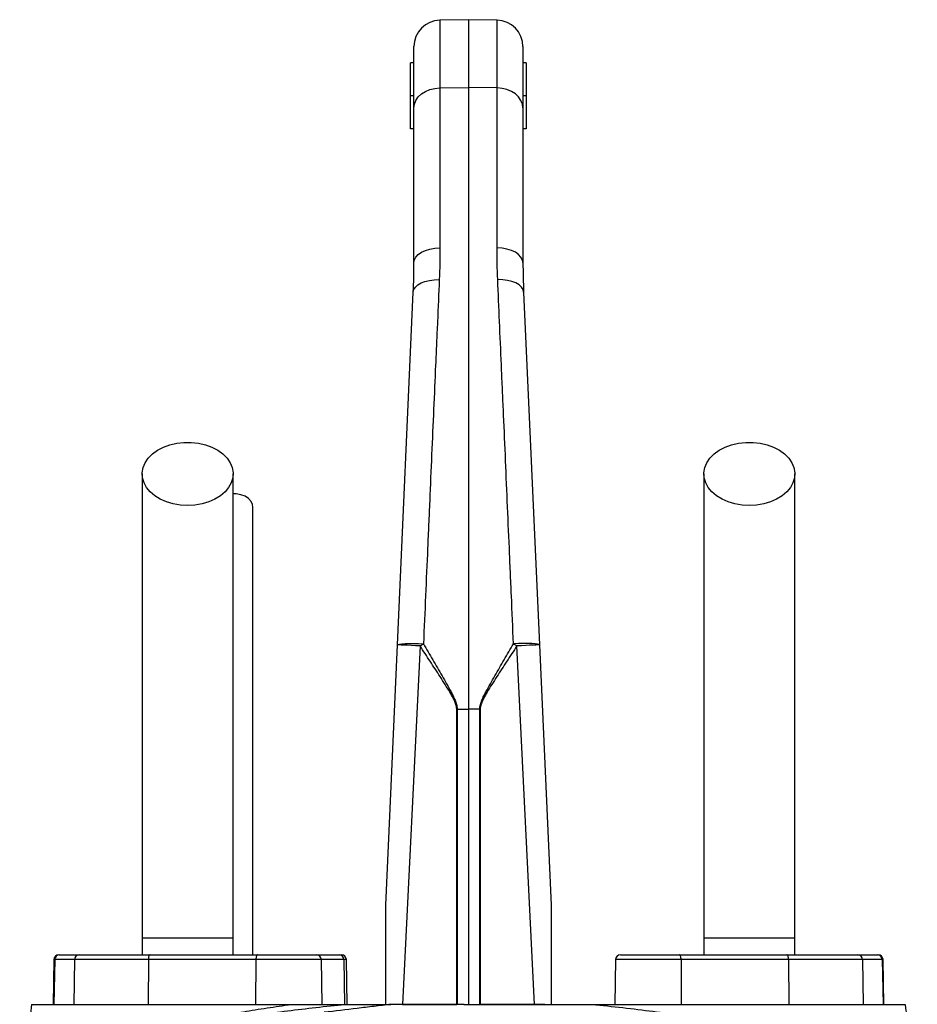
# Model space of a CAD drawing. Header units: millimetres. Extents: x 3838 to 8403, y 897 to 11532.
# Tile 5 of 5: x 5442 to 6800, y 10042 to 11532. Entities that reach past the tile are written whole.
import ezdxf

# ---------------------------------------------------------------- set-up
doc = ezdxf.new("R2010")
doc.units = ezdxf.units.MM
doc.header["$LTSCALE"] = 5

msp = doc.modelspace()

# ---------------------------------------------------------------- linework, layer by layer
at = {"color": 7, "linetype": 'Continuous', "lineweight": 25}
for p, q in [((6120.9, 11531.6), (6077.7, 11530.9)), ((6164.1, 11530.9), (6120.9, 11531.6)), ((6120.9, 11531.6), (6120.9, 11428.9)), ((6038.4, 11398.2), (6038.4, 11490.9)), ((6203.4, 11490.9), (6203.4, 11398.2)), ((6038.4, 11466.6), (6033.4, 11466.6)), ((6033.4, 11416.6), (6033.4, 11466.6)), ((6208.4, 11466.6), (6203.4, 11466.6)), ((6208.4, 11466.6), (6208.4, 11416.6)), ((6077.7, 11428.3), (6120.9, 11428.9)), ((6077.7, 11428.3), (6077.7, 11186.3)), ((6120.9, 11428.9), (6120.9, 10488.4)), ((6164.1, 11428.3), (6120.9, 11428.9)), ((6164.1, 11186.3), (6164.1, 11428.3)), ((6038.4, 11416.6), (6033.4, 11416.6)), ((6033.4, 11366.6), (6033.4, 11416.6)), ((6208.4, 11416.6), (6203.4, 11416.6)), ((6208.4, 11416.6), (6208.4, 11366.6)), ((6038.4, 11164), (6038.4, 11398.2)), ((6203.4, 11398.2), (6203.4, 11164)), ((6038.4, 11366.6), (6033.4, 11366.6)), ((6208.4, 11366.6), (6203.4, 11366.6)), ((6013.6, 10585.7), (6037.4, 11119.3)), ((6204.4, 11119.3), (6228.3, 10585.7)), ((5995.9, 10191.6), (6013.6, 10585.7)), ((6047.7, 10583.9), (6021.3, 10041.6)), ((6220.6, 10041.6), (6194.2, 10583.9)), ((6228.3, 10585.7), (6245.9, 10191.6)), ((6103.1, 10488.4), (6103.8, 10488.4)), ((6103.1, 10041.6), (6103.1, 10488.4)), ((6103.8, 10488.4), (6120.9, 10488.4)), ((6103.8, 10488.4), (6103.8, 10041.6)), ((6138, 10488.4), (6120.9, 10488.4)), ((6120.9, 10488.4), (6120.9, 10041.6)), ((6138, 10041.6), (6138, 10488.4)), ((6138.7, 10488.4), (6138.7, 10041.6)), ((5627.2, 10141.6), (5627.2, 10116.6)), ((5764.7, 10141.6), (5627.2, 10141.6)), ((5764.7, 10116.6), (5764.7, 10141.6)), ((6477.2, 10141.6), (6477.2, 10116.6)), ((6614.7, 10141.6), (6477.2, 10141.6)), ((6614.7, 10116.6), (6614.7, 10141.6)), ((5493.5, 10109.3), (5492.4, 10041.6)), ((5494.7, 10109.3), (5493.5, 10041.6)), ((5524.7, 10109.3), (5494.7, 10109.3)), ((5501, 10116.6), (5502.1, 10116.6)), ((5502.1, 10116.6), (5532.1, 10116.6)), ((5524.7, 10109.3), (5523.6, 10041.6)), ((5636.5, 10109.3), (5524.7, 10109.3)), ((5532.1, 10116.6), (5639, 10116.6)), ((5636.5, 10109.3), (5636.1, 10041.6)), ((5799.2, 10109.3), (5636.5, 10109.3)), ((5639, 10116.6), (5801.8, 10116.6)), ((5799.2, 10109.3), (5798.8, 10041.6)), ((5801.8, 10116.6), (5890.8, 10116.6)), ((5890.8, 10116.6), (5925.2, 10116.6)), ((5899.5, 10041.6), (5898.3, 10109.3)), ((5925.2, 10116.6), (5928.7, 10116.6)), ((5932.3, 10109.3), (5933.5, 10041.6)), ((5937.3, 10041.6), (5936.2, 10109.3)), ((6343.5, 10109.3), (6342.4, 10041.6)), ((6351, 10116.6), (6440, 10116.6)), ((6440, 10116.6), (6602.8, 10116.6)), ((6442.6, 10109.3), (6443, 10041.6)), ((6605.4, 10109.3), (6442.6, 10109.3)), ((6602.8, 10116.6), (6709.7, 10116.6)), ((6605.4, 10109.3), (6605.8, 10041.6)), ((6717.1, 10109.3), (6605.4, 10109.3)), ((6709.7, 10116.6), (6739.8, 10116.6)), ((6717.1, 10109.3), (6718.3, 10041.6)), ((6747.2, 10109.3), (6717.1, 10109.3)), ((6739.8, 10116.6), (6740.8, 10116.6)), ((6747.2, 10109.3), (6748.3, 10041.6)), ((6749.5, 10041.6), (6748.3, 10109.3)), ((6021.3, 10041.6), (6103.1, 10041.6)), ((6103.8, 10041.6), (6103.1, 10041.6)), ((6113.7, 10041.6), (6115.4, 10041.6)), ((6114.5, 10041.6), (6119.2, 10041.6)), ((6118.3, 10041.6), (6120.1, 10041.6)), ((6119.2, 10041.6), (6120.9, 10041.6)), ((6120.9, 10041.6), (6125.6, 10041.6)), ((6125.6, 10041.6), (6126.8, 10041.6)), ((6138.7, 10041.6), (6138, 10041.6)), ((6220.6, 10041.6), (6138.7, 10041.6)), ((6238.2, 10041.6), (6238.5, 10041.6)), ((6388.9, 10041.6), (6388.9, 10041.6))]:
    msp.add_line(p, q, dxfattribs=at)
at = {"color": 8, "linetype": 'Continuous', "lineweight": 25}
for p, q in [((6077.7, 11530.9), (6077.7, 11428.3)), ((6164.1, 11428.3), (6164.1, 11530.9)), ((5494.7, 10109.3), (5493.5, 10109.3)), ((5898.3, 10109.3), (5799.2, 10109.3)), ((5932.3, 10109.3), (5898.3, 10109.3)), ((5936.2, 10109.3), (5932.3, 10109.3)), ((6442.6, 10109.3), (6343.5, 10109.3)), ((6748.3, 10109.3), (6747.2, 10109.3))]:
    msp.add_line(p, q, dxfattribs=at)
at = {"color": 7, "linetype": 'Continuous', "lineweight": 25, "flags": 128}
for points in [[(6038.4, 11398.2), (6039.2, 11404), (6041.4, 11409.6), (6045, 11414.8), (6049.9, 11419.3), (6055.8, 11423.1), (6062.6, 11425.9), (6070, 11427.7), (6077.7, 11428.3)], [(6203.4, 11398.2), (6202.7, 11404), (6200.4, 11409.6), (6196.8, 11414.8), (6192, 11419.3), (6186, 11423.1), (6179.2, 11425.9), (6171.8, 11427.7), (6164.1, 11428.3)], [(6038.4, 11164), (6039.2, 11168.3), (6041.4, 11172.5), (6045, 11176.3), (6049.9, 11179.7), (6055.8, 11182.4), (6062.6, 11184.5), (6070, 11185.9), (6077.7, 11186.3)], [(6203.4, 11164), (6202.7, 11168.3), (6200.4, 11172.5), (6196.8, 11176.3), (6192, 11179.7), (6186, 11182.4), (6179.2, 11184.5), (6171.8, 11185.9), (6164.1, 11186.3)], [(6037.4, 11119.3), (6038.3, 11123.2), (6040.7, 11126.9), (6044.3, 11130.3), (6049.2, 11133.2), (6055.1, 11135.5), (6061.8, 11137.2), (6069.1, 11138.1), (6076.7, 11138.3)], [(6204.4, 11119.3), (6203.5, 11123.2), (6201.2, 11126.9), (6197.5, 11130.3), (6192.6, 11133.2), (6186.7, 11135.5), (6180, 11137.2), (6172.7, 11138.1), (6165.2, 11138.3)], [(5695.9, 10796.4), (5684.9, 10797), (5674.2, 10798.8), (5664, 10801.8), (5654.6, 10806), (5646.3, 10811.1), (5639.3, 10817), (5633.8, 10823.7), (5629.9, 10830.9), (5627.7, 10838.4), (5627.2, 10846.1), (5628.6, 10853.8), (5631.6, 10861.2), (5636.4, 10868.1), (5642.7, 10874.5), (5650.3, 10880), (5659.2, 10884.7), (5669, 10888.2), (5679.5, 10890.7), (5690.4, 10891.9), (5701.5, 10891.9), (5712.4, 10890.7), (5722.9, 10888.2), (5732.7, 10884.7), (5741.5, 10880), (5749.2, 10874.5), (5755.5, 10868.1), (5760.2, 10861.2), (5763.3, 10853.8), (5764.6, 10846.1), (5764.2, 10838.4), (5762, 10830.9), (5758, 10823.7), (5752.5, 10817), (5745.5, 10811.1), (5737.2, 10806), (5727.9, 10801.8), (5717.7, 10798.8), (5707, 10797), (5695.9, 10796.4)], [(6545.9, 10796.4), (6534.9, 10797), (6524.2, 10798.8), (6514, 10801.8), (6504.6, 10806), (6496.3, 10811.1), (6489.3, 10817), (6483.8, 10823.7), (6479.9, 10830.9), (6477.7, 10838.4), (6477.2, 10846.1), (6478.6, 10853.8), (6481.6, 10861.2), (6486.4, 10868.1), (6492.7, 10874.5), (6500.3, 10880), (6509.2, 10884.7), (6519, 10888.2), (6529.5, 10890.7), (6540.4, 10891.9), (6551.5, 10891.9), (6562.4, 10890.7), (6572.9, 10888.2), (6582.7, 10884.7), (6591.5, 10880), (6599.2, 10874.5), (6605.5, 10868.1), (6610.2, 10861.2), (6613.3, 10853.8), (6614.6, 10846.1), (6614.2, 10838.4), (6612, 10830.9), (6608, 10823.7), (6602.5, 10817), (6595.5, 10811.1), (6587.2, 10806), (6577.9, 10801.8), (6567.7, 10798.8), (6557, 10797), (6545.9, 10796.4)], [(5794.7, 10794.2), (5794.2, 10798), (5791.9, 10802.7), (5788.1, 10807), (5782.8, 10810.4), (5776.5, 10812.8), (5769.5, 10814.1), (5764.7, 10814.2)], [(6013.6, 10585.7), (6014.3, 10586.3), (6016.6, 10586.8), (6020.2, 10587.1), (6025.1, 10587.4), (6031, 10587.5), (6037.8, 10587.5), (6045.1, 10587.4), (6052.8, 10587.1)], [(6047.7, 10583.9), (6040.7, 10584.3), (6034.2, 10584.6), (6028.3, 10584.9), (6023.3, 10585.1), (6019.1, 10585.3), (6016.1, 10585.5), (6014.2, 10585.6), (6013.6, 10585.7)], [(6047.7, 10583.9), (6048.3, 10584.3), (6048.9, 10584.7), (6049.6, 10585.1), (6050.2, 10585.5), (6050.9, 10585.9), (6051.5, 10586.3), (6052.2, 10586.7), (6052.8, 10587.1)], [(6228.3, 10585.7), (6227.5, 10586.3), (6225.3, 10586.8), (6221.7, 10587.1), (6216.8, 10587.4), (6210.9, 10587.5), (6204.1, 10587.5), (6196.7, 10587.4), (6189, 10587.1)], [(6194.2, 10583.9), (6193.6, 10584.3), (6192.9, 10584.7), (6192.3, 10585.1), (6191.6, 10585.5), (6191, 10585.9), (6190.3, 10586.3), (6189.7, 10586.7), (6189, 10587.1)], [(6228.3, 10585.7), (6227.7, 10585.6), (6225.8, 10585.5), (6222.7, 10585.3), (6218.6, 10585.1), (6213.5, 10584.9), (6207.6, 10584.6), (6201.1, 10584.3), (6194.2, 10583.9)], [(5639, 10116.6), (5638.5, 10116.5), (5638.1, 10116.1), (5637.6, 10115.4), (5637.2, 10114.5), (5636.9, 10113.4), (5636.7, 10112.1), (5636.5, 10110.7), (5636.5, 10109.3)], [(5801.8, 10116.6), (5801.3, 10116.5), (5800.8, 10116.1), (5800.4, 10115.4), (5800, 10114.5), (5799.7, 10113.4), (5799.4, 10112.1), (5799.3, 10110.7), (5799.2, 10109.3)], [(6442.6, 10109.3), (6442.6, 10110.7), (6442.4, 10112.1), (6442.2, 10113.4), (6441.8, 10114.5), (6441.5, 10115.4), (6441, 10116.1), (6440.5, 10116.5), (6440, 10116.6)], [(6605.4, 10109.3), (6605.3, 10110.7), (6605.2, 10112.1), (6604.9, 10113.4), (6604.6, 10114.5), (6604.2, 10115.4), (6603.8, 10116.1), (6603.3, 10116.5), (6602.8, 10116.6)]]:
    msp.add_lwpolyline(points, dxfattribs=at)
at = {"color": 7, "linetype": 'Continuous', "lineweight": 25}
for centre, radius, start, end in [((6078.4, 11490.9), 40, 91, 180), ((6163.4, 11490.9), 40, 0, 89), ((5501, 10109.1), 7.5, 90, 179), ((5502.1, 10109.2), 7.44, 90.4317, 179.4454), ((5532.2, 10109.2), 7.44, 90.4317, 179.4454), ((5890.8, 10109.1), 7.5, 1, 90), ((5925, 10109.3), 7.31, 359.4868, 88.477), ((5928.7, 10109.1), 7.5, 1, 90), ((6351, 10109.1), 7.5, 90, 179), ((6709.7, 10109.2), 7.44, 0.5546, 89.5683), ((6739.7, 10109.2), 7.44, 0.5546, 89.5683), ((6740.8, 10109.1), 7.5, 1, 90)]:
    msp.add_arc(centre, radius, start, end, dxfattribs=at)
for points in [[(6077.7, 11186.3), (6077.7, 11170.6), (6077.4, 11154.6), (6076.7, 11138.3)], [(6165.2, 11138.3), (6164.5, 11154.6), (6164.1, 11170.6), (6164.1, 11186.3)], [(6037.4, 11119.3), (6038.1, 11134.4), (6038.4, 11149.3), (6038.4, 11164)], [(6203.4, 11164), (6203.4, 11149.3), (6203.7, 11134.4), (6204.4, 11119.3)], [(6138.7, 10488.4), (6138.5, 10488.4), (6138.3, 10488.4), (6138, 10488.4)], [(6114.5, 10041.6), (6077.2, 10041.6), (6040.1, 10041.6), (6003.6, 10041.6)]]:
    msp.add_open_spline(points, degree=3, dxfattribs=at)
for points, knots in [([(6076.7, 11138.3), (6075.8, 11117.4), (6074.9, 11096.2), (6073.5, 11063.8), (6073, 11052.9), (6072, 11031.1), (6071.6, 11020.1), (6069.2, 10964.8), (6067.2, 10919.6), (6064.2, 10850.3), (6063.2, 10827), (6061.7, 10791.6), (6061.2, 10779.8), (6060.1, 10756), (6059.6, 10744), (6057, 10684.2), (6054.9, 10635.8), (6052.8, 10587.1)], [0, 0, 0, 0, 0.125, 0.125, 0.1875, 0.1875, 0.25, 0.25, 0.5, 0.5, 0.625, 0.625, 0.6875, 0.6875, 0.75, 0.75, 1, 1, 1, 1]), ([(6189, 10587.1), (6188, 10611.5), (6186.9, 10635.8), (6185.4, 10672.1), (6184.8, 10684.2), (6183.8, 10708.2), (6183.3, 10720.2), (6180.7, 10779.8), (6178.7, 10826.7), (6175.7, 10896), (6174.7, 10918.9), (6173.2, 10953), (6172.7, 10964.3), (6171.7, 10986.8), (6171.2, 10998), (6168.8, 11053.5), (6167, 11096.6), (6165.2, 11138.3)], [0, 0, 0, 0, 0.125, 0.125, 0.1875, 0.1875, 0.25, 0.25, 0.5, 0.5, 0.625, 0.625, 0.6875, 0.6875, 0.75, 0.75, 1, 1, 1, 1]), ([(5627.2, 10844.2), (5627.2, 10829.5), (5627.2, 10800.5), (5627.2, 10756.5), (5627.2, 10712.2), (5627.2, 10666.9), (5627.2, 10620.1), (5627.2, 10571.4), (5627.2, 10522.7), (5627.2, 10474.5), (5627.2, 10427.1), (5627.2, 10378.8), (5627.2, 10325.1), (5627.2, 10266.5), (5627.2, 10203.6), (5627.2, 10162.1), (5627.2, 10141.6)], [0, 0, 0, 0, 0.079644, 0.158009, 0.235124, 0.311015, 0.385614, 0.459005, 0.531252, 0.593311, 0.65426, 0.714301, 0.773508, 0.85087, 0.926319, 1, 1, 1, 1]), ([(5764.7, 10141.6), (5764.7, 10154.3), (5764.7, 10180.7), (5764.7, 10221.7), (5764.7, 10265.8), (5764.7, 10309.1), (5764.7, 10351.1), (5764.7, 10391.4), (5764.7, 10432.6), (5764.7, 10476.4), (5764.7, 10522), (5764.7, 10569.2), (5764.7, 10615.7), (5764.7, 10661.6), (5764.7, 10707), (5764.7, 10752.4), (5764.7, 10798.1), (5764.7, 10828.7), (5764.7, 10844.2)], [0, 0, 0, 0, 0.0455211, 0.094717, 0.1476107, 0.2042751, 0.251456, 0.3008578, 0.3524187, 0.406213, 0.4702248, 0.5372899, 0.6071724, 0.6799071, 0.755587, 0.8341508, 0.9156094, 1, 1, 1, 1]), ([(6477.2, 10844.2), (6477.2, 10829.5), (6477.2, 10800.5), (6477.2, 10756.5), (6477.2, 10712.2), (6477.2, 10666.9), (6477.2, 10620.1), (6477.2, 10571.4), (6477.2, 10522.7), (6477.2, 10474.5), (6477.2, 10427.1), (6477.2, 10378.8), (6477.2, 10325.1), (6477.2, 10266.5), (6477.2, 10203.6), (6477.2, 10162.1), (6477.2, 10141.6)], [0, 0, 0, 0, 0.079644, 0.158009, 0.235124, 0.311015, 0.385614, 0.459005, 0.531252, 0.593311, 0.65426, 0.714301, 0.773508, 0.85087, 0.926319, 1, 1, 1, 1]), ([(6614.7, 10141.6), (6614.7, 10154.3), (6614.7, 10180.7), (6614.7, 10221.7), (6614.7, 10265.8), (6614.7, 10309.1), (6614.7, 10351.1), (6614.7, 10391.4), (6614.7, 10432.6), (6614.7, 10476.4), (6614.7, 10522), (6614.7, 10569.2), (6614.7, 10615.7), (6614.7, 10661.6), (6614.7, 10707), (6614.7, 10752.4), (6614.7, 10798.1), (6614.7, 10828.7), (6614.7, 10844.2)], [0, 0, 0, 0, 0.045521, 0.094717, 0.147611, 0.204275, 0.251456, 0.300858, 0.352419, 0.406213, 0.470225, 0.53729, 0.607172, 0.679907, 0.755587, 0.834151, 0.915609, 1, 1, 1, 1]), ([(5794.7, 10116.6), (5794.7, 10125.2), (5794.7, 10148.4), (5794.7, 10184.2), (5794.7, 10221.8), (5794.7, 10253.1), (5794.7, 10279.3), (5794.7, 10302.8), (5794.7, 10336.1), (5794.7, 10379.7), (5794.7, 10431.8), (5794.7, 10478.9), (5794.7, 10521.2), (5794.7, 10558.7), (5794.7, 10593.2), (5794.7, 10619.5), (5794.7, 10640.2), (5794.7, 10657.7), (5794.7, 10678.7), (5794.7, 10703), (5794.7, 10730.5), (5794.7, 10761.3), (5794.7, 10782.8), (5794.7, 10794.2)], [0, 0, 0, 0, 0.031526, 0.086056, 0.132732, 0.171571, 0.202645, 0.231141, 0.260031, 0.328885, 0.39862, 0.468523, 0.527313, 0.585972, 0.642144, 0.694118, 0.718091, 0.748453, 0.785466, 0.82912, 0.879422, 0.93638, 1, 1, 1, 1]), ([(6103.1, 10488.4), (6103.1, 10489.5), (6103, 10490.7), (6102.6, 10493), (6102.3, 10494.2), (6101.3, 10497.5), (6100.4, 10499.6), (6098.5, 10503.8), (6097.4, 10505.9), (6095.2, 10509.9), (6094, 10511.9), (6090.5, 10517.9), (6088, 10521.8), (6083.1, 10529.7), (6080.6, 10533.6), (6073.1, 10545.3), (6068, 10553), (6057.8, 10568.5), (6052.7, 10576.2), (6047.7, 10583.9)], [0, 0, 0, 0, 0.03125, 0.03125, 0.0625, 0.0625, 0.125, 0.125, 0.1875, 0.1875, 0.25, 0.25, 0.375, 0.375, 0.5, 0.5, 0.75, 0.75, 1, 1, 1, 1]), ([(6052.8, 10587.1), (6057.5, 10579.1), (6062.2, 10571.1), (6071.6, 10555), (6076.3, 10547), (6083.2, 10534.9), (6085.6, 10530.8), (6090.1, 10522.7), (6092.4, 10518.6), (6095.6, 10512.4), (6096.7, 10510.3), (6098.7, 10506.2), (6099.7, 10504), (6101.5, 10499.7), (6102.3, 10497.6), (6103.2, 10494.2), (6103.4, 10493), (6103.7, 10490.7), (6103.8, 10489.6), (6103.8, 10488.4)], [0, 0, 0, 0, 0.25, 0.25, 0.5, 0.5, 0.625, 0.625, 0.75, 0.75, 0.8125, 0.8125, 0.875, 0.875, 0.9375, 0.9375, 0.96875, 0.96875, 1, 1, 1, 1]), ([(6138, 10488.4), (6138, 10490.7), (6138.4, 10493), (6139.6, 10497.5), (6140.4, 10499.7), (6142.2, 10504.1), (6143.1, 10506.2), (6145.2, 10510.4), (6146.2, 10512.4), (6149.5, 10518.6), (6151.7, 10522.7), (6156.3, 10530.8), (6158.6, 10534.9), (6165.5, 10547), (6170.2, 10555), (6179.6, 10571.1), (6184.3, 10579.1), (6189, 10587.1)], [0, 0, 0, 0, 0.0625, 0.0625, 0.125, 0.125, 0.1875, 0.1875, 0.25, 0.25, 0.375, 0.375, 0.5, 0.5, 0.75, 0.75, 1, 1, 1, 1]), ([(6194.2, 10583.9), (6189.1, 10576.2), (6184, 10568.5), (6173.9, 10553), (6168.8, 10545.3), (6161.3, 10533.6), (6158.8, 10529.7), (6153.8, 10521.9), (6151.4, 10517.9), (6147.9, 10512), (6146.7, 10510), (6144.5, 10505.9), (6143.4, 10503.9), (6141.4, 10499.6), (6140.5, 10497.5), (6139.5, 10494.2), (6139.2, 10493), (6138.8, 10490.7), (6138.7, 10489.6), (6138.7, 10488.4)], [0, 0, 0, 0, 0.25, 0.25, 0.5, 0.5, 0.625, 0.625, 0.75, 0.75, 0.8125, 0.8125, 0.875, 0.875, 0.9375, 0.9375, 0.96875, 0.96875, 1, 1, 1, 1]), ([(5995.9, 10041.6), (5995.9, 10054.4), (5995.9, 10067.1), (5995.9, 10092.6), (5995.9, 10105.3), (5995.9, 10124.3), (5995.9, 10130.7), (5995.9, 10143.3), (5995.9, 10149.7), (5995.9, 10159.1), (5995.9, 10162.3), (5995.9, 10168.6), (5995.9, 10171.7), (5995.9, 10176.4), (5995.9, 10177.9), (5995.9, 10181), (5995.9, 10182.6), (5995.9, 10185.6), (5995.9, 10187.1), (5995.9, 10189.2), (5995.9, 10189.9), (5995.9, 10190.8), (5995.9, 10191.1), (5995.9, 10191.5), (5995.9, 10191.6), (5995.9, 10191.6)], [0, 0, 0, 0, 0.25, 0.25, 0.5, 0.5, 0.625, 0.625, 0.75, 0.75, 0.8125, 0.8125, 0.875, 0.875, 0.90625, 0.90625, 0.9375, 0.9375, 0.96875, 0.96875, 0.984375, 0.984375, 0.992188, 0.992188, 1, 1, 1, 1]), ([(6245.9, 10191.6), (6245.9, 10191.6), (6245.9, 10191.5), (6245.9, 10191.1), (6245.9, 10190.8), (6245.9, 10189.9), (6245.9, 10189.2), (6245.9, 10187), (6245.9, 10185.5), (6245.9, 10182.5), (6245.9, 10181), (6245.9, 10177.9), (6245.9, 10176.3), (6245.9, 10171.6), (6245.9, 10168.5), (6245.9, 10162.2), (6245.9, 10159.1), (6245.9, 10149.6), (6245.9, 10143.3), (6245.9, 10130.6), (6245.9, 10124.3), (6245.9, 10105.2), (6245.9, 10092.5), (6245.9, 10067.1), (6245.9, 10054.4), (6245.9, 10041.6)], [0, 0, 0, 0, 0.007812, 0.007812, 0.015625, 0.015625, 0.03125, 0.03125, 0.0625, 0.0625, 0.09375, 0.09375, 0.125, 0.125, 0.1875, 0.1875, 0.25, 0.25, 0.375, 0.375, 0.5, 0.5, 0.75, 0.75, 1, 1, 1, 1]), ([(5459.8, 10041.6), (5458.1, 10028.5), (5454.7, 10002.1), (5449.6, 9962.1), (5445.3, 9929.5), (5442.6, 9910.2), (5441.8, 9904.1)], [0, 0, 0, 0, 0.289897, 0.579816, 0.868373, 1, 1, 1, 1]), ([(5451.1, 9914), (5451.3, 9914.2), (5451.5, 9914.4), (5451.9, 9914.9), (5452.5, 9915.5), (5453.9, 9917), (5455.2, 9918.3), (5457.8, 9920.9), (5459.7, 9922.6), (5465.5, 9927.6), (5469.8, 9931), (5476.7, 9936), (5479.2, 9937.6), (5484.1, 9940.9), (5486.7, 9942.5), (5494.7, 9947.4), (5500.4, 9950.6), (5518.5, 9960), (5531.9, 9966), (5553.9, 9974.8), (5561.6, 9977.7), (5573.7, 9981.9), (5577.8, 9983.4), (5586.2, 9986.1), (5590.5, 9987.5), (5612.3, 9994.3), (5630.8, 9999.5), (5660.3, 10006.8), (5670.3, 10009.2), (5685.9, 10012.7), (5691.1, 10013.8), (5701.8, 10016.1), (5707.2, 10017.2), (5734.4, 10022.6), (5757, 10026.7), (5792.1, 10032.4), (5804.1, 10034.3), (5822.2, 10037), (5828.3, 10037.9), (5840.6, 10039.8), (5846.8, 10040.7), (5853, 10041.6)], [0, 0, 0, 0, 0.003906, 0.003906, 0.007812, 0.015625, 0.03125, 0.03125, 0.0625, 0.0625, 0.125, 0.125, 0.15625, 0.15625, 0.1875, 0.1875, 0.25, 0.25, 0.375, 0.375, 0.4375, 0.4375, 0.46875, 0.46875, 0.5, 0.5, 0.625, 0.625, 0.6875, 0.6875, 0.71875, 0.71875, 0.75, 0.75, 0.875, 0.875, 0.9375, 0.9375, 0.96875, 0.96875, 1, 1, 1, 1]), ([(5459.8, 10041.6), (5459.8, 10041.6), (5459.3, 10041.6), (5461.8, 10041.6), (5466.8, 10041.6), (5473.4, 10041.6), (5479.2, 10041.6), (5482, 10041.6)], [0, 0, 0, 0, 0.010015, 0.323715, 0.564181, 0.79077, 1, 1, 1, 1]), ([(5482, 10041.6), (5494, 10041.6), (5522.9, 10041.6), (5580, 10041.6), (5649.3, 10041.6), (5729, 10041.6), (5798.9, 10041.6), (5841.5, 10041.6), (5853, 10041.6)], [0.130712, 0.130712, 0.130712, 0.130712, 0.1802911, 0.2298702, 0.2794493, 0.3290284, 0.3786074, 0.3966326, 0.3966326, 0.3966326, 0.3966326]), ([(5853, 10041.6), (5855.7, 10041.6), (5861.1, 10041.6), (5869.2, 10041.6), (5877.3, 10041.6), (5885.3, 10041.6), (5894.9, 10041.6), (5906.5, 10041.6), (5920.1, 10041.6), (5929.3, 10041.6), (5934, 10041.6)], [0, 0, 0, 0, 0.101917, 0.202879, 0.302889, 0.401951, 0.500069, 0.66183, 0.828469, 1, 1, 1, 1]), ([(6003.6, 10041.6), (5995, 10040.6), (5986.5, 10039.5), (5969.4, 10037.5), (5960.9, 10036.5), (5935.7, 10033.5), (5919, 10031.5), (5902.7, 10029.5)], [0, 0, 0, 0, 0.25, 0.25, 0.5, 0.5, 1, 1, 1, 1]), ([(5934, 10041.6), (5935.1, 10041.6), (5937.2, 10041.6), (5940.6, 10041.6), (5944, 10041.6), (5947.5, 10041.6), (5952.7, 10041.6), (5959.6, 10041.6), (5968.3, 10041.6), (5977.1, 10041.6), (5985.9, 10041.6), (5994.7, 10041.6), (6000.7, 10041.6), (6003.6, 10041.6)], [0, 0, 0, 0, 0.048202, 0.097322, 0.147367, 0.198347, 0.250267, 0.373775, 0.500284, 0.624448, 0.74908, 0.874243, 1, 1, 1, 1]), ([(6021.3, 10041.6), (6019.6, 10041.6), (6015.8, 10041.6), (6010.4, 10041.6), (6007, 10041.6), (6005.4, 10041.6)], [0, 0, 0, 0, 0.289046, 0.667806, 1, 1, 1, 1]), ([(6126.8, 10041.6), (6128.8, 10041.6), (6132.7, 10041.6), (6138.6, 10041.6), (6144.6, 10041.6), (6150.5, 10041.6), (6156.3, 10041.6), (6162.2, 10041.6), (6168.1, 10041.6), (6174, 10041.6), (6179.8, 10041.6), (6185.7, 10041.6), (6191.6, 10041.6), (6197.4, 10041.6), (6203.3, 10041.6), (6209.1, 10041.6), (6214.9, 10041.6), (6220.8, 10041.6), (6226.6, 10041.6), (6232.4, 10041.6), (6236.3, 10041.6), (6238.2, 10041.6)], [0, 0, 0, 0, 0.052847, 0.105648, 0.158408, 0.211131, 0.263819, 0.316478, 0.36911, 0.421719, 0.47431, 0.526885, 0.579449, 0.632005, 0.684557, 0.737109, 0.789665, 0.842228, 0.894803, 0.947392, 1, 1, 1, 1]), ([(6236.7, 10041.6), (6235.8, 10041.6), (6232.9, 10041.6), (6227.5, 10041.6), (6222.9, 10041.6), (6220.6, 10041.6)], [0, 0, 0, 0, 0.207651, 0.597527, 1, 1, 1, 1]), ([(6238.5, 10041.6), (6240, 10041.6), (6242.9, 10041.6), (6247.4, 10041.6), (6251.8, 10041.6), (6256.2, 10041.6), (6260.5, 10041.6), (6264.9, 10041.6), (6269.2, 10041.6), (6274.5, 10041.6), (6280.8, 10041.6), (6287.9, 10041.6), (6294.8, 10041.6), (6301.4, 10041.6), (6305.7, 10041.6), (6307.9, 10041.6)], [0, 0, 0, 0, 0.062765, 0.125378, 0.187847, 0.250181, 0.312385, 0.374469, 0.43644, 0.498305, 0.604244, 0.707336, 0.807625, 0.905162, 1, 1, 1, 1]), ([(6307.9, 10041.6), (6310.8, 10041.6), (6316.7, 10041.6), (6325.4, 10041.6), (6333.9, 10041.6), (6339.5, 10041.6), (6342.3, 10041.6)], [0, 0, 0, 0, 0.256856, 0.509136, 0.756848, 1, 1, 1, 1]), ([(6342.3, 10041.6), (6344.4, 10041.6), (6351, 10041.6), (6362, 10041.6), (6375.4, 10041.6), (6384.3, 10041.6), (6388.9, 10041.6)], [0, 0, 0, 0, 0.134391, 0.418341, 0.706868, 1, 1, 1, 1]), ([(6388.9, 10041.6), (6390.7, 10041.6), (6394.2, 10041.6), (6399.5, 10041.6), (6404.7, 10041.6), (6409.9, 10041.6), (6415.1, 10041.6), (6420.3, 10041.6), (6425.5, 10041.6), (6430.6, 10041.6), (6435.7, 10041.6), (6440.8, 10041.6), (6445.9, 10041.6), (6459.4, 10041.6), (6480.8, 10041.6), (6509.6, 10041.6), (6537.4, 10041.6), (6564.2, 10041.6), (6589.9, 10041.6), (6614.3, 10041.6), (6637.5, 10041.6), (6659.4, 10041.6), (6679.9, 10041.6), (6699.1, 10041.6), (6716.7, 10041.6), (6729, 10041.6), (6736.9, 10041.6), (6741.1, 10041.6), (6745.1, 10041.6), (6749, 10041.6), (6752.7, 10041.6), (6756.4, 10041.6), (6758.7, 10041.6), (6759.8, 10041.6)], [0, 0, 0, 0, 0.010299, 0.020596, 0.03089, 0.041183, 0.051475, 0.061768, 0.072061, 0.082355, 0.092652, 0.102951, 0.113254, 0.123561, 0.185249, 0.246982, 0.308889, 0.370735, 0.432864, 0.495008, 0.557252, 0.619549, 0.682503, 0.745393, 0.808835, 0.872282, 0.890519, 0.908752, 0.926985, 0.945222, 0.963468, 0.981726, 1, 1, 1, 1]), ([(6759.8, 10041.6), (6762.3, 10041.6), (6767.2, 10041.6), (6773.2, 10041.6), (6777.9, 10041.6), (6781.2, 10041.6), (6781.6, 10041.6), (6781.8, 10041.6)], [0, 0, 0, 0, 0.1836528, 0.3672308, 0.5722236, 0.7771022, 1, 1, 1, 1]), ([(6800.1, 9903.5), (6799.7, 9907), (6797.4, 9922.7), (6793.5, 9952.7), (6788, 9995.3), (6784.1, 10025.5), (6782.1, 10041.6)], [0, 0, 0, 0, 0.0754015, 0.3413038, 0.6494871, 1, 1, 1, 1])]:
    msp.add_open_spline(points, degree=3, knots=knots, dxfattribs=at)
at = {"color": 8, "linetype": 'Continuous', "lineweight": 25}
for points, knots in [([(5540.3, 9961.5), (5543.5, 9962.9), (5557.7, 9968.9), (5587.2, 9978.8), (5624.6, 9989.9), (5660.7, 9999), (5693.2, 10006.3), (5725.7, 10012.8), (5749.8, 10017.1), (5776.3, 10021.6), (5805.6, 10026.1), (5847.1, 10031.8), (5889.8, 10037), (5919.3, 10040.1), (5934, 10041.6)], [0, 0, 0, 0, 0.0366044, 0.1615862, 0.2831434, 0.3712877, 0.4594317, 0.5366852, 0.6139388, 0.6320359, 0.7235216, 0.8150106, 0.9075055, 1, 1, 1, 1]), ([(6307.9, 10041.6), (6323.5, 10040), (6354.7, 10036.7), (6400.4, 10031.1), (6445, 10024.8), (6491.4, 10017.4), (6538, 10008.7), (6583.9, 9998.5), (6626.6, 9987.4), (6665.6, 9975.2), (6692.7, 9965.8), (6705, 9960.2), (6707.1, 9959.2)], [0, 0, 0, 0, 0.096194, 0.19239, 0.290423, 0.388451, 0.507804, 0.622828, 0.738651, 0.856974, 0.97615, 1, 1, 1, 1])]:
    msp.add_open_spline(points, degree=3, knots=knots, dxfattribs=at)

doc.saveas('drawing.dxf')
